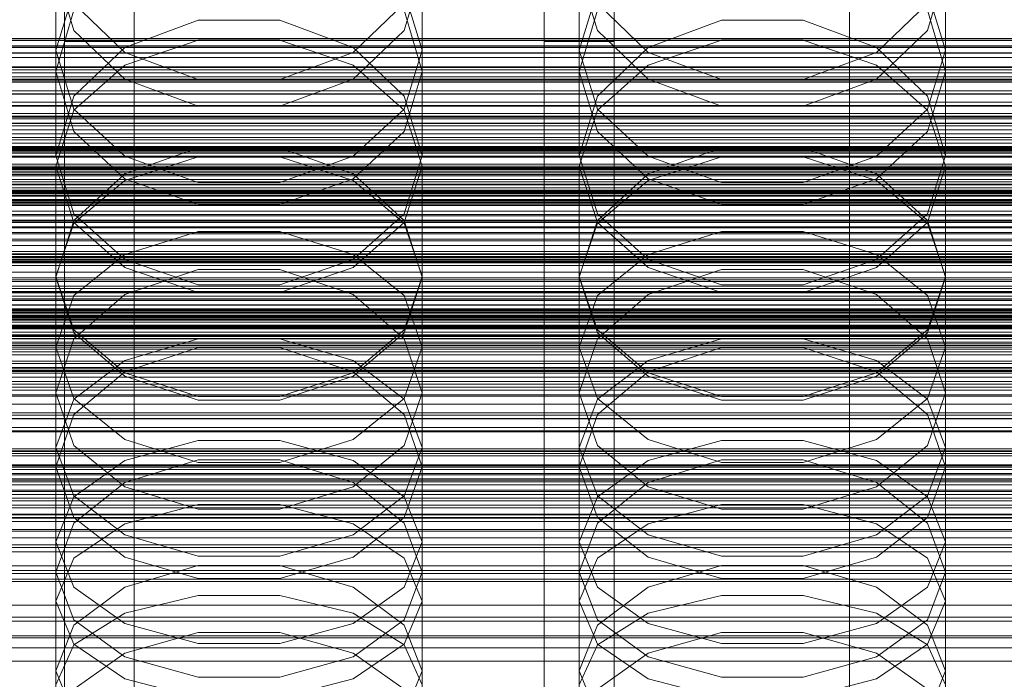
# Model space of a CAD drawing. Header units: millimetres. Extents: x -4738 to 65662, y -68080 to 6847.
# Tile 217 of 256: x -95 to 18, y -34598 to -34523. Entities that reach past the tile are written whole.
import ezdxf

# ---------------------------------------------------------------- set-up
doc = ezdxf.new("R2010")
doc.units = ezdxf.units.MM
for name, color, linetype, lineweight in [('COTAS_O', 1, 'Continuous', 0), ('COTAS_P', 1, 'Continuous', 0), ('frontal_briquetadora', 7, 'Continuous', 0), ('frontal_C01', 7, 'Continuous', 0), ('frontal_C02', 7, 'Continuous', 0), ('frontal_C03', 7, 'Continuous', 0), ('frontal_C04', 7, 'Continuous', 0), ('frontal_mezcladora', 7, 'Continuous', 0), ('frontal_secador', 7, 'Continuous', 0)]:
    doc.layers.add(name, color=color, linetype=linetype, lineweight=lineweight)
doc.dimstyles.new('R19_100', dxfattribs={"dimtxt": 250, "dimasz": 150, "dimexe": 150, "dimexo": 80, "dimgap": 100, "dimtad": 1, "dimtih": 1, "dimtoh": 1, "dimdsep": 46, "dimcen": 0.09, "dimadec": 0, "dimazin": 0, "dimtfac": 1, "dimtdec": 4, "dimtofl": 0, "dimtmove": 0, "dimatfit": 3, "dimfxl": 1, "dimtolj": 1, "dimtzin": 0, "dimarcsym": 0})

# ---------------------------------------------------------------- blocks, each defined once
blk = doc.blocks.new('DIM_R31_49')
at = {"layer": 'COTAS_P'}
for p, q in [((-150, -32300), (550, -32300)), ((550, -32300), (505, -32450)), ((550, -34900), (550, -32300)), ((550, -32300), (595, -32450)), ((550, -34900), (505, -34750)), ((550, -34900), (595, -34750)), ((-150, -34900), (550, -34900))]:
    blk.add_line(p, q, dxfattribs=at)
blk.add_text('2600 P', height=250, rotation=90, dxfattribs=at).set_placement((450, -33600))
blk = doc.blocks.new('DIM_R31_51')
at = {"layer": 'COTAS_O'}
for p, q in [((-650, -33700), (50, -33700)), ((50, -33700), (5, -33850)), ((50, -34900), (50, -33700)), ((50, -33700), (95, -33850)), ((50, -34900), (5, -34750)), ((50, -34900), (95, -34750)), ((-650, -34900), (50, -34900))]:
    blk.add_line(p, q, dxfattribs=at)
blk.add_text('1200 O', height=250, rotation=90, dxfattribs=at).set_placement((-50, -34300))
blk = doc.blocks.new('DIM_R31_52')
at = {"layer": 'COTAS_O'}
for p, q in [((-650, -34200), (-500, -34155)), ((650, -34200), (500, -34155)), ((-650, -34900), (-650, -34200)), ((-650, -34200), (650, -34200)), ((-650, -34200), (-500, -34245)), ((650, -34200), (500, -34245)), ((650, -34900), (650, -34200))]:
    blk.add_line(p, q, dxfattribs=at)
blk.add_text('1300 O', height=250, dxfattribs=at).set_placement((0, -34100))
blk = doc.blocks.new('DIM_R31_57')
at = {"layer": 'COTAS_P'}
for p, q in [((-305, -34680), (395, -34680)), ((395, -34680), (350, -34830)), ((395, -36000), (395, -34680)), ((395, -34680), (440, -34830)), ((395, -36000), (350, -35850)), ((395, -36000), (440, -35850)), ((-305, -36000), (395, -36000))]:
    blk.add_line(p, q, dxfattribs=at)
blk.add_text('1320 P', height=250, rotation=90, dxfattribs=at).set_placement((295, -35340))

msp = doc.modelspace()

# ---------------------------------------------------------------- linework, layer by layer
at = {"layer": 'frontal_briquetadora'}
for p, q in [((-91, -34517.123), (-91, -34528.769)), ((-91, -34517.123), (-88.92, -34524.071)), ((-51.08, -34524.071), (-49, -34517.123)), ((-49, -34517.123), (-49, -34528.769)), ((-31, -34517.123), (-31, -34528.769)), ((-31, -34517.123), (-28.92, -34524.071)), ((8.92, -34524.071), (11, -34517.123)), ((11, -34517.123), (11, -34528.769)), ((-91, -34526.331), (-88.92, -34519.58)), ((-51.08, -34519.58), (-49, -34526.331)), ((-31, -34526.331), (-28.92, -34519.58)), ((8.92, -34519.58), (11, -34526.331)), ((-91, -34528.769), (-88.92, -34521.752)), ((-83.094, -34526.603), (-88.92, -34520.952)), ((-51.08, -34520.952), (-56.906, -34526.603)), ((-51.08, -34521.752), (-49, -34528.769)), ((-31, -34528.769), (-28.92, -34521.752)), ((-23.094, -34526.603), (-28.92, -34520.952)), ((8.92, -34520.952), (3.094, -34526.603)), ((8.92, -34521.752), (11, -34528.769)), ((-74.674, -34522.89), (-83.094, -34526.023)), ((-65.326, -34522.89), (-74.674, -34522.89)), ((-56.906, -34526.023), (-65.326, -34522.89)), ((-14.674, -34522.89), (-23.094, -34526.023)), ((-5.326, -34522.89), (-14.674, -34522.89)), ((3.094, -34526.023), (-5.326, -34522.89)), ((-88.92, -34524.071), (-83.093, -34529.643)), ((-83.093, -34528.025), (-74.673, -34525.158)), ((-74.673, -34525.158), (-65.327, -34525.158)), ((-65.327, -34525.158), (-56.907, -34528.025)), ((-56.907, -34529.643), (-51.08, -34524.071)), ((-28.92, -34524.071), (-23.093, -34529.643)), ((-23.093, -34528.025), (-14.673, -34525.158)), ((-14.673, -34525.158), (-5.327, -34525.158)), ((-5.327, -34525.158), (3.093, -34528.025)), ((3.093, -34529.643), (8.92, -34524.071)), ((-83.094, -34526.023), (-88.92, -34531.596)), ((-51.08, -34531.596), (-56.906, -34526.023)), ((-23.094, -34526.023), (-28.92, -34531.596)), ((8.92, -34531.596), (3.094, -34526.023)), ((-91, -34526.331), (-91, -34538.419)), ((-88.92, -34533.082), (-91, -34526.331)), ((-74.674, -34529.704), (-83.094, -34526.603)), ((-56.906, -34526.603), (-65.326, -34529.704)), ((-49, -34526.331), (-51.08, -34533.082)), ((-49, -34526.331), (-49, -34538.419)), ((-31, -34526.331), (-31, -34538.419)), ((-28.92, -34533.082), (-31, -34526.331)), ((-14.674, -34529.704), (-23.094, -34526.603)), ((3.094, -34526.603), (-5.326, -34529.704)), ((11, -34526.331), (8.92, -34533.082)), ((11, -34526.331), (11, -34538.419)), ((-88.92, -34533.192), (-83.093, -34528.025)), ((-56.907, -34528.025), (-51.08, -34533.192)), ((-28.92, -34533.192), (-23.093, -34528.025)), ((3.093, -34528.025), (8.92, -34533.192)), ((-88.92, -34535.648), (-91, -34528.769)), ((-83.093, -34529.643), (-74.673, -34532.735)), ((-65.327, -34532.735), (-56.907, -34529.643)), ((-49, -34528.769), (-51.08, -34535.649)), ((-28.92, -34535.648), (-31, -34528.769)), ((-23.093, -34529.643), (-14.673, -34532.735)), ((-5.327, -34532.735), (3.093, -34529.643)), ((11, -34528.769), (8.92, -34535.649)), ((195, -34530), (-195, -34530)), ((-65.326, -34529.704), (-74.674, -34529.704)), ((-5.326, -34529.704), (-14.674, -34529.704)), ((-88.92, -34531.596), (-91, -34538.419)), ((-49, -34538.419), (-51.08, -34531.596)), ((-28.92, -34531.596), (-31, -34538.419)), ((11, -34538.419), (8.92, -34531.596)), ((-74.673, -34532.735), (-65.327, -34532.735)), ((-14.673, -34532.735), (-5.327, -34532.735)), ((-91, -34539.635), (-88.92, -34533.192)), ((-83.093, -34538.496), (-88.92, -34533.082)), ((-51.08, -34533.082), (-56.907, -34538.496)), ((-51.08, -34533.192), (-49, -34539.635)), ((-31, -34539.635), (-28.92, -34533.192)), ((-23.093, -34538.496), (-28.92, -34533.082)), ((8.92, -34533.082), (3.093, -34538.496)), ((8.92, -34533.192), (11, -34539.635)), ((-83.094, -34541.066), (-88.92, -34535.648)), ((-51.08, -34535.649), (-56.906, -34541.066)), ((-23.094, -34541.066), (-28.92, -34535.648)), ((8.92, -34535.649), (3.094, -34541.066)), ((195, -34537), (-195, -34537)), ((-74.674, -34537.508), (-83.094, -34540.51)), ((-65.326, -34537.508), (-74.674, -34537.508)), ((-56.906, -34540.51), (-65.326, -34537.508)), ((-14.674, -34537.508), (-23.094, -34540.51)), ((-5.326, -34537.508), (-14.674, -34537.508)), ((3.094, -34540.51), (-5.326, -34537.508)), ((-91, -34538.419), (-88.92, -34545.1)), ((-74.673, -34541.501), (-83.093, -34538.496)), ((-74.673, -34538.552), (-83.093, -34541.275)), ((-65.327, -34538.552), (-74.673, -34538.552)), ((-56.907, -34538.496), (-65.327, -34541.501)), ((-56.907, -34541.275), (-65.327, -34538.552)), ((-51.08, -34545.1), (-49, -34538.419)), ((-31, -34538.419), (-28.92, -34545.1)), ((-14.673, -34541.501), (-23.093, -34538.496)), ((-14.673, -34538.552), (-23.093, -34541.275)), ((-5.327, -34538.552), (-14.673, -34538.552)), ((3.093, -34538.496), (-5.327, -34541.501)), ((3.093, -34541.275), (-5.327, -34538.552)), ((8.92, -34545.1), (11, -34538.419)), ((-91, -34539.635), (-91, -34552.363)), ((-91, -34539.635), (-88.92, -34546.078)), ((-51.08, -34546.078), (-49, -34539.635)), ((-49, -34539.635), (-49, -34552.363)), ((-31, -34539.635), (-31, -34552.363)), ((-31, -34539.635), (-28.92, -34546.078)), ((8.92, -34546.078), (11, -34539.635)), ((11, -34539.635), (11, -34552.363)), ((-83.094, -34540.51), (-88.92, -34545.844)), ((-51.08, -34545.844), (-56.906, -34540.51)), ((-23.094, -34540.51), (-28.92, -34545.844)), ((8.92, -34545.844), (3.094, -34540.51)), ((-83.093, -34541.275), (-88.92, -34546.182)), ((-74.674, -34544.034), (-83.094, -34541.066)), ((-65.327, -34541.501), (-74.673, -34541.501)), ((-56.906, -34541.066), (-65.326, -34544.034)), ((-51.08, -34546.182), (-56.907, -34541.275)), ((-23.093, -34541.275), (-28.92, -34546.182)), ((-14.674, -34544.034), (-23.094, -34541.066)), ((-5.327, -34541.501), (-14.673, -34541.501)), ((3.094, -34541.066), (-5.326, -34544.034)), ((8.92, -34546.182), (3.093, -34541.275)), ((-65.326, -34544.034), (-74.674, -34544.034)), ((-5.326, -34544.034), (-14.674, -34544.034)), ((-88.92, -34545.1), (-83.094, -34550.353)), ((-56.906, -34550.353), (-51.08, -34545.1)), ((-28.92, -34545.1), (-23.094, -34550.353)), ((3.094, -34550.353), (8.92, -34545.1)), ((-88.92, -34545.844), (-91, -34552.363)), ((-88.92, -34546.182), (-91, -34552.301)), ((-88.92, -34546.078), (-83.093, -34551.244)), ((-56.907, -34551.244), (-51.08, -34546.078)), ((-49, -34552.363), (-51.08, -34545.844)), ((-49, -34552.301), (-51.08, -34546.182)), ((-28.92, -34545.844), (-31, -34552.363)), ((-28.92, -34546.182), (-31, -34552.301)), ((-28.92, -34546.078), (-23.093, -34551.244)), ((3.093, -34551.244), (8.92, -34546.078)), ((11, -34552.363), (8.92, -34545.844)), ((11, -34552.301), (8.92, -34546.182)), ((-83.093, -34549.754), (-74.673, -34547.13)), ((-74.673, -34547.13), (-65.327, -34547.13)), ((-65.327, -34547.13), (-56.907, -34549.754)), ((-23.093, -34549.754), (-14.673, -34547.13)), ((-14.673, -34547.13), (-5.327, -34547.13)), ((-5.327, -34547.13), (3.093, -34549.754)), ((-88.92, -34554.481), (-83.093, -34549.754)), ((-56.907, -34549.754), (-51.08, -34554.481)), ((-28.92, -34554.481), (-23.093, -34549.754)), ((3.093, -34549.754), (8.92, -34554.481)), ((-83.094, -34550.353), (-74.674, -34553.23)), ((-65.326, -34553.23), (-56.906, -34550.353)), ((-23.094, -34550.353), (-14.674, -34553.23)), ((-5.326, -34553.23), (3.094, -34550.353)), ((-83.094, -34554.358), (-74.674, -34551.493)), ((-83.093, -34551.244), (-74.673, -34554.112)), ((-74.674, -34551.493), (-65.326, -34551.493)), ((-65.327, -34554.112), (-56.907, -34551.244)), ((-65.326, -34551.493), (-56.906, -34554.358)), ((-23.094, -34554.358), (-14.674, -34551.493)), ((-23.093, -34551.244), (-14.673, -34554.112)), ((-14.674, -34551.493), (-5.326, -34551.493)), ((-5.327, -34554.112), (3.093, -34551.244)), ((-5.326, -34551.493), (3.094, -34554.358)), ((-91, -34552.301), (-91, -34565.638)), ((-91, -34552.301), (-88.92, -34558.42)), ((-88.92, -34558.731), (-91, -34552.363)), ((-74.674, -34553.23), (-65.326, -34553.23)), ((-51.08, -34558.42), (-49, -34552.301)), ((-49, -34552.363), (-51.08, -34558.731)), ((-49, -34552.301), (-49, -34565.638)), ((-31, -34552.301), (-31, -34565.638)), ((-31, -34552.301), (-28.92, -34558.42)), ((-28.92, -34558.731), (-31, -34552.363)), ((-14.674, -34553.23), (-5.326, -34553.23)), ((8.92, -34558.42), (11, -34552.301)), ((11, -34552.363), (8.92, -34558.731)), ((11, -34552.301), (11, -34565.638)), ((-91, -34560.376), (-88.92, -34554.481)), ((-88.92, -34559.44), (-83.094, -34554.358)), ((-74.673, -34554.112), (-65.327, -34554.112)), ((-56.906, -34554.358), (-51.08, -34559.44)), ((-51.08, -34554.481), (-49, -34560.376)), ((-31, -34560.376), (-28.92, -34554.481)), ((-28.92, -34559.44), (-23.094, -34554.358)), ((-14.673, -34554.112), (-5.327, -34554.112)), ((3.094, -34554.358), (8.92, -34559.44)), ((8.92, -34554.481), (11, -34560.376)), ((-88.92, -34558.42), (-83.093, -34563.327)), ((-83.094, -34563.729), (-88.92, -34558.731)), ((-56.907, -34563.327), (-51.08, -34558.42)), ((-51.08, -34558.731), (-56.906, -34563.729)), ((-28.92, -34558.42), (-23.093, -34563.327)), ((-23.094, -34563.729), (-28.92, -34558.731)), ((3.093, -34563.327), (8.92, -34558.42)), ((8.92, -34558.731), (3.094, -34563.729)), ((-91, -34565.638), (-88.92, -34559.44)), ((-83.093, -34561.918), (-74.673, -34559.449)), ((-74.673, -34559.449), (-65.327, -34559.449)), ((-65.327, -34559.449), (-56.907, -34561.918)), ((-51.08, -34559.44), (-49, -34565.638)), ((-31, -34565.638), (-28.92, -34559.44)), ((-23.093, -34561.918), (-14.673, -34559.449)), ((-14.673, -34559.449), (-5.327, -34559.449)), ((-5.327, -34559.449), (3.093, -34561.918)), ((8.92, -34559.44), (11, -34565.638)), ((-91, -34560.376), (-91, -34574.101)), ((-88.92, -34566.271), (-91, -34560.376)), ((-74.674, -34560.448), (-83.094, -34563.217)), ((-65.326, -34560.448), (-74.674, -34560.448)), ((-56.906, -34563.217), (-65.326, -34560.448)), ((-49, -34560.376), (-51.08, -34566.271)), ((-49, -34560.376), (-49, -34574.101)), ((-31, -34560.376), (-31, -34574.101)), ((-28.92, -34566.271), (-31, -34560.376)), ((-14.674, -34560.448), (-23.094, -34563.217)), ((-5.326, -34560.448), (-14.674, -34560.448)), ((3.094, -34563.217), (-5.326, -34560.448)), ((11, -34560.376), (8.92, -34566.271)), ((11, -34560.376), (11, -34574.101)), ((-88.92, -34566.366), (-83.093, -34561.918)), ((-56.907, -34561.918), (-51.08, -34566.366)), ((-28.92, -34566.366), (-23.093, -34561.918)), ((3.093, -34561.918), (8.92, -34566.366)), ((-83.094, -34563.217), (-88.92, -34568.125)), ((-83.093, -34563.327), (-74.673, -34566.05)), ((-65.327, -34566.05), (-56.907, -34563.327)), ((-51.08, -34568.125), (-56.906, -34563.217)), ((-23.094, -34563.217), (-28.92, -34568.125)), ((-23.093, -34563.327), (-14.673, -34566.05)), ((-5.327, -34566.05), (3.093, -34563.327)), ((8.92, -34568.125), (3.094, -34563.217)), ((-74.674, -34566.461), (-83.094, -34563.729)), ((-56.906, -34563.729), (-65.326, -34566.461)), ((-14.674, -34566.461), (-23.094, -34563.729)), ((3.094, -34563.729), (-5.326, -34566.461)), ((-88.92, -34571.679), (-91, -34565.638)), ((-49, -34565.638), (-51.08, -34571.679)), ((-28.92, -34571.679), (-31, -34565.638)), ((11, -34565.638), (8.92, -34571.679)), ((-91, -34571.912), (-88.92, -34566.366)), ((-83.093, -34570.998), (-88.92, -34566.271)), ((-65.326, -34566.461), (-74.674, -34566.461)), ((-74.673, -34566.05), (-65.327, -34566.05)), ((-51.08, -34566.271), (-56.907, -34570.998)), ((-51.08, -34566.366), (-49, -34571.912)), ((-31, -34571.912), (-28.92, -34566.366)), ((-23.093, -34570.998), (-28.92, -34566.271)), ((-5.326, -34566.461), (-14.674, -34566.461)), ((-14.673, -34566.05), (-5.327, -34566.05)), ((8.92, -34566.271), (3.093, -34570.998)), ((8.92, -34566.366), (11, -34571.912)), ((-88.92, -34568.125), (-91, -34574.101)), ((-49, -34574.101), (-51.08, -34568.125)), ((-28.92, -34568.125), (-31, -34574.101)), ((11, -34574.101), (8.92, -34568.125)), ((-74.673, -34573.621), (-83.093, -34570.998)), ((-74.673, -34571.082), (-83.093, -34573.39)), ((-65.327, -34571.082), (-74.673, -34571.082)), ((-56.907, -34570.998), (-65.327, -34573.621)), ((-56.907, -34573.39), (-65.327, -34571.082)), ((-14.673, -34573.621), (-23.093, -34570.998)), ((-14.673, -34571.082), (-23.093, -34573.39)), ((-5.327, -34571.082), (-14.673, -34571.082)), ((3.093, -34570.998), (-5.327, -34573.621)), ((3.093, -34573.39), (-5.327, -34571.082)), ((-91, -34571.912), (-91, -34586.193)), ((-91, -34571.912), (-88.92, -34577.459)), ((-83.094, -34576.409), (-88.92, -34571.679)), ((-51.08, -34571.679), (-56.906, -34576.409)), ((-51.08, -34577.459), (-49, -34571.912)), ((-49, -34571.912), (-49, -34586.193)), ((-31, -34571.912), (-31, -34586.193)), ((-31, -34571.912), (-28.92, -34577.459)), ((-23.094, -34576.409), (-28.92, -34571.679)), ((8.92, -34571.679), (3.094, -34576.409)), ((8.92, -34577.459), (11, -34571.912)), ((11, -34571.912), (11, -34586.193)), ((-83.093, -34573.39), (-88.92, -34577.548)), ((-74.674, -34573.305), (-83.094, -34575.925)), ((-65.326, -34573.305), (-74.674, -34573.305)), ((-65.327, -34573.621), (-74.673, -34573.621)), ((-56.906, -34575.925), (-65.326, -34573.305)), ((-51.08, -34577.548), (-56.907, -34573.39)), ((-23.093, -34573.39), (-28.92, -34577.548)), ((-14.674, -34573.305), (-23.094, -34575.925)), ((-5.326, -34573.305), (-14.674, -34573.305)), ((-5.327, -34573.621), (-14.673, -34573.621)), ((3.094, -34575.925), (-5.326, -34573.305)), ((8.92, -34577.548), (3.093, -34573.39)), ((-91, -34574.101), (-88.92, -34579.916)), ((-51.08, -34579.916), (-49, -34574.101)), ((-31, -34574.101), (-28.92, -34579.916)), ((8.92, -34579.916), (11, -34574.101)), ((-83.094, -34575.925), (-88.92, -34580.562)), ((-51.08, -34580.562), (-56.906, -34575.925)), ((-23.094, -34575.925), (-28.92, -34580.562)), ((8.92, -34580.562), (3.094, -34575.925)), ((-74.674, -34578.991), (-83.094, -34576.409)), ((-56.906, -34576.409), (-65.326, -34578.991)), ((-14.674, -34578.991), (-23.094, -34576.409)), ((3.094, -34576.409), (-5.326, -34578.991)), ((-88.92, -34577.548), (-91, -34582.734)), ((-88.92, -34577.459), (-83.093, -34581.907)), ((-56.907, -34581.907), (-51.08, -34577.459)), ((-49, -34582.734), (-51.08, -34577.548)), ((-28.92, -34577.548), (-31, -34582.734)), ((-28.92, -34577.459), (-23.093, -34581.907)), ((3.093, -34581.907), (8.92, -34577.459)), ((11, -34582.734), (8.92, -34577.548)), ((-83.093, -34580.641), (-74.673, -34578.443)), ((-65.326, -34578.991), (-74.674, -34578.991)), ((-74.673, -34578.443), (-65.327, -34578.443)), ((-65.327, -34578.443), (-56.907, -34580.641)), ((-23.093, -34580.641), (-14.673, -34578.443)), ((-5.326, -34578.991), (-14.674, -34578.991)), ((-14.673, -34578.443), (-5.327, -34578.443)), ((-5.327, -34578.443), (3.093, -34580.641)), ((195, -34580), (-195, -34580)), ((-88.92, -34579.916), (-83.094, -34584.461)), ((-56.906, -34584.461), (-51.08, -34579.916)), ((-28.92, -34579.916), (-23.094, -34584.461)), ((3.094, -34584.461), (8.92, -34579.916)), ((-88.92, -34580.562), (-91, -34586.193)), ((-88.92, -34584.6), (-83.093, -34580.641)), ((-56.907, -34580.641), (-51.08, -34584.6)), ((-49, -34586.193), (-51.08, -34580.562)), ((-28.92, -34580.562), (-31, -34586.193)), ((-28.92, -34584.6), (-23.093, -34580.641)), ((3.093, -34580.641), (8.92, -34584.6)), ((11, -34586.193), (8.92, -34580.562)), ((-83.093, -34581.907), (-74.673, -34584.376)), ((-65.327, -34584.376), (-56.907, -34581.907)), ((-23.093, -34581.907), (-14.673, -34584.376)), ((-5.327, -34584.376), (3.093, -34581.907)), ((-91, -34582.734), (-91, -34597.535)), ((-91, -34582.734), (-88.92, -34587.919)), ((-51.08, -34587.919), (-49, -34582.734)), ((-49, -34582.734), (-49, -34597.535)), ((-31, -34582.734), (-31, -34597.535)), ((-31, -34582.734), (-28.92, -34587.919)), ((8.92, -34587.919), (11, -34582.734)), ((11, -34582.734), (11, -34597.535)), ((-91, -34589.538), (-88.92, -34584.6)), ((-83.094, -34584.461), (-74.674, -34586.939)), ((-74.673, -34584.376), (-65.327, -34584.376)), ((-65.326, -34586.939), (-56.906, -34584.461)), ((-51.08, -34584.6), (-49, -34589.538)), ((-31, -34589.538), (-28.92, -34584.6)), ((-23.094, -34584.461), (-14.674, -34586.939)), ((-14.673, -34584.376), (-5.327, -34584.376)), ((-5.326, -34586.939), (3.094, -34584.461)), ((8.92, -34584.6), (11, -34589.538)), ((-83.094, -34587.908), (-74.674, -34585.444)), ((-74.674, -34585.444), (-65.326, -34585.444)), ((-65.326, -34585.444), (-56.906, -34587.908)), ((-23.094, -34587.908), (-14.674, -34585.444)), ((-14.674, -34585.444), (-5.326, -34585.444)), ((-5.326, -34585.444), (3.094, -34587.908)), ((195, -34587), (-195, -34587)), ((-88.92, -34591.656), (-91, -34586.193)), ((-74.674, -34586.939), (-65.326, -34586.939)), ((-49, -34586.193), (-51.08, -34591.656)), ((-28.92, -34591.656), (-31, -34586.193)), ((-14.674, -34586.939), (-5.326, -34586.939)), ((11, -34586.193), (8.92, -34591.656)), ((-88.92, -34592.262), (-83.094, -34587.908)), ((-88.92, -34587.919), (-83.093, -34592.078)), ((-56.907, -34592.078), (-51.08, -34587.919)), ((-56.906, -34587.908), (-51.08, -34592.262)), ((-28.92, -34592.262), (-23.094, -34587.908)), ((-28.92, -34587.919), (-23.093, -34592.078)), ((3.093, -34592.078), (8.92, -34587.919)), ((3.094, -34587.908), (8.92, -34592.262)), ((-83.093, -34590.901), (-74.673, -34588.873)), ((-74.673, -34588.873), (-65.327, -34588.873)), ((-65.327, -34588.873), (-56.907, -34590.901)), ((-23.093, -34590.901), (-14.673, -34588.873)), ((-14.673, -34588.873), (-5.327, -34588.873)), ((-5.327, -34588.873), (3.093, -34590.901)), ((-91, -34589.538), (-91, -34604.666)), ((-88.92, -34594.475), (-91, -34589.538)), ((-49, -34589.538), (-51.08, -34594.475)), ((-49, -34589.538), (-49, -34604.666)), ((-31, -34589.538), (-31, -34604.666)), ((-28.92, -34594.475), (-31, -34589.538)), ((11, -34589.538), (8.92, -34594.475)), ((11, -34589.538), (11, -34604.666)), ((-88.92, -34594.554), (-83.093, -34590.901)), ((-83.094, -34595.915), (-88.92, -34591.656)), ((-88.92, -34591.656), (-83.094, -34595.915)), ((-56.907, -34590.901), (-51.08, -34594.554)), ((-51.08, -34591.656), (-56.906, -34595.915)), ((-56.906, -34595.915), (-51.08, -34591.656)), ((-28.92, -34594.554), (-23.093, -34590.901)), ((-23.094, -34595.915), (-28.92, -34591.656)), ((-28.92, -34591.656), (-23.094, -34595.915)), ((3.093, -34590.901), (8.92, -34594.554)), ((8.92, -34591.656), (3.094, -34595.915)), ((3.094, -34595.915), (8.92, -34591.656)), ((-91, -34597.535), (-88.92, -34592.262)), ((-83.093, -34592.078), (-74.673, -34594.385)), ((-65.327, -34594.385), (-56.907, -34592.078)), ((-51.08, -34592.262), (-49, -34597.535)), ((-31, -34597.535), (-28.92, -34592.262)), ((-23.093, -34592.078), (-14.673, -34594.385)), ((-5.327, -34594.385), (3.093, -34592.078)), ((8.92, -34592.262), (11, -34597.535)), ((-74.674, -34593.122), (-83.094, -34595.48)), ((-65.326, -34593.122), (-74.674, -34593.122)), ((-56.906, -34595.48), (-65.326, -34593.122)), ((-14.674, -34593.122), (-23.094, -34595.48)), ((-5.326, -34593.122), (-14.674, -34593.122)), ((3.094, -34595.48), (-5.326, -34593.122)), ((-91, -34599.11), (-88.92, -34594.554)), ((-83.093, -34598.435), (-88.92, -34594.475)), ((-74.673, -34594.385), (-65.327, -34594.385)), ((-51.08, -34594.475), (-56.907, -34598.435)), ((-51.08, -34594.554), (-49, -34599.11)), ((-31, -34599.11), (-28.92, -34594.554)), ((-23.093, -34598.435), (-28.92, -34594.475)), ((-14.673, -34594.385), (-5.327, -34594.385)), ((8.92, -34594.475), (3.093, -34598.435)), ((8.92, -34594.554), (11, -34599.11)), ((-83.094, -34595.48), (-88.92, -34599.639)), ((-74.674, -34598.232), (-83.094, -34595.915)), ((-83.094, -34595.915), (-74.674, -34598.232)), ((-56.906, -34595.915), (-65.326, -34598.232)), ((-65.326, -34598.232), (-56.906, -34595.915)), ((-51.08, -34599.639), (-56.906, -34595.48)), ((-23.094, -34595.48), (-28.92, -34599.639)), ((-14.674, -34598.232), (-23.094, -34595.915)), ((-23.094, -34595.915), (-14.674, -34598.232)), ((3.094, -34595.915), (-5.326, -34598.232)), ((-5.326, -34598.232), (3.094, -34595.915)), ((8.92, -34599.639), (3.094, -34595.48)), ((-88.92, -34602.633), (-91, -34597.535)), ((-74.673, -34600.632), (-83.093, -34598.435)), ((-65.326, -34598.232), (-74.674, -34598.232)), ((-56.907, -34598.435), (-65.327, -34600.632)), ((-49, -34597.535), (-51.08, -34602.634)), ((-28.92, -34602.633), (-31, -34597.535)), ((-14.673, -34600.632), (-23.093, -34598.435)), ((-5.326, -34598.232), (-14.674, -34598.232)), ((3.093, -34598.435), (-5.327, -34600.632)), ((11, -34597.535), (8.92, -34602.634))]:
    msp.add_line(p, q, dxfattribs=at)
at = {"layer": 'frontal_C01'}
for p, q in [((0, -34263.359), (0, -34525.972)), ((0, -34782.805), (0, -34520.192)), ((-130, -34525.033), (130, -34525.033)), ((-130, -34525.825), (130, -34525.825)), ((-130, -34525.972), (0, -34525.972)), ((-130, -34525.972), (130, -34525.972)), ((0, -34525.972), (0, -34788.585)), ((0, -34525.972), (130, -34525.972)), ((-130, -34528.294), (130, -34528.294)), ((-130, -34528.578), (130, -34528.578)), ((430, -34531.343), (-430, -34531.343)), ((-130, -34532.271), (130, -34532.271)), ((-130, -34532.673), (130, -34532.673)), ((430, -34536.343), (-430, -34536.343)), ((-130, -34537.486), (130, -34537.486)), ((-130, -34537.979), (130, -34537.979)), ((-148, -34541.432), (148, -34541.432)), ((-148, -34541.713), (148, -34541.713)), ((-148, -34541.765), (148, -34541.765)), ((-148, -34542.588), (148, -34542.588)), ((-148, -34542.688), (148, -34542.688)), ((-148, -34543.997), (148, -34543.997)), ((-148, -34544.139), (148, -34544.139)), ((130, -34543.583), (-130, -34543.583)), ((-130, -34544.133), (130, -34544.133)), ((-148, -34545.845), (148, -34545.845)), ((-148, -34546.019), (148, -34546.019)), ((148, -34548.005), (-148, -34548.005)), ((-148, -34548.2), (148, -34548.2)), ((-148, -34550.331), (148, -34550.331)), ((-148, -34550.532), (148, -34550.532)), ((-130, -34550.147), (130, -34550.147)), ((-130, -34550.716), (130, -34550.716)), ((-148, -34552.664), (148, -34552.664)), ((-148, -34552.858), (148, -34552.858)), ((-148, -34554.844), (148, -34554.844)), ((-148, -34555.019), (148, -34555.019)), ((-148, -34556.724), (148, -34556.724)), ((-130, -34556.731), (130, -34556.731)), ((-148, -34556.866), (148, -34556.866)), ((-130, -34557.28), (130, -34557.28)), ((-148, -34558.175), (148, -34558.175)), ((-148, -34558.276), (148, -34558.276)), ((-148, -34559.098), (148, -34559.098)), ((-148, -34559.151), (148, -34559.151)), ((-148, -34559.431), (148, -34559.431)), ((-130, -34562.885), (130, -34562.885)), ((-130, -34563.377), (130, -34563.377)), ((-130, -34568.19), (130, -34568.19)), ((-130, -34568.592), (130, -34568.592)), ((-130, -34572.285), (130, -34572.285)), ((-130, -34572.569), (130, -34572.569)), ((-130, -34574.891), (130, -34574.891)), ((-130, -34575.038), (130, -34575.038)), ((-130, -34575.83), (130, -34575.83)), ((430, -34586.343), (-430, -34586.343)), ((430, -34591.343), (-430, -34591.343))]:
    msp.add_line(p, q, dxfattribs=at)
at = {"layer": 'frontal_C02'}
for p, q in [((0, -34236.667), (0, -34527.162)), ((0, -34811.926), (0, -34521.432)), ((-130, -34526.029), (130, -34526.029)), ((-130, -34526.625), (130, -34526.625)), ((-130, -34527.162), (0, -34527.162)), ((-130, -34527.162), (130, -34527.162)), ((0, -34527.162), (0, -34817.656)), ((0, -34527.162), (130, -34527.162)), ((-130, -34528.91), (130, -34528.91)), ((-130, -34529.948), (130, -34529.948)), ((-130, -34532.729), (130, -34532.729)), ((-130, -34534.196), (130, -34534.196)), ((-130, -34537.82), (130, -34537.82)), ((-130, -34539.616), (130, -34539.616)), ((-148, -34542.415), (148, -34542.415)), ((-148, -34542.626), (148, -34542.626)), ((-148, -34542.817), (148, -34542.817)), ((-148, -34543.436), (148, -34543.436)), ((-148, -34543.804), (148, -34543.804)), ((130, -34543.837), (-130, -34543.837)), ((-148, -34544.789), (148, -34544.789)), ((-148, -34545.309), (148, -34545.309)), ((-148, -34546.593), (148, -34546.593)), ((-130, -34545.841), (130, -34545.841)), ((-148, -34547.23), (148, -34547.23)), ((148, -34548.725), (-148, -34548.725)), ((-148, -34549.435), (148, -34549.435)), ((-148, -34551.04), (148, -34551.04)), ((-130, -34550.37), (130, -34550.37)), ((-148, -34551.775), (148, -34551.775)), ((-148, -34553.38), (148, -34553.38)), ((-130, -34552.445), (130, -34552.445)), ((-148, -34554.09), (148, -34554.09)), ((-148, -34555.585), (148, -34555.585)), ((-148, -34556.222), (148, -34556.222)), ((-148, -34557.506), (148, -34557.506)), ((-130, -34556.974), (130, -34556.974)), ((-148, -34558.026), (148, -34558.026)), ((-148, -34559.011), (148, -34559.011)), ((-130, -34558.978), (130, -34558.978)), ((-148, -34559.379), (148, -34559.379)), ((-148, -34559.998), (148, -34559.998)), ((-148, -34560.189), (148, -34560.189)), ((-148, -34560.4), (148, -34560.4)), ((-130, -34563.199), (130, -34563.199)), ((-130, -34564.995), (130, -34564.995)), ((-130, -34568.62), (130, -34568.62)), ((-130, -34570.087), (130, -34570.087)), ((-130, -34572.868), (130, -34572.868)), ((-130, -34573.905), (130, -34573.905)), ((-130, -34575.653), (130, -34575.653)), ((-130, -34576.19), (130, -34576.19)), ((-130, -34576.786), (130, -34576.786)), ((-450, -34591.833), (450, -34591.833)), ((-559, -34596.399), (559, -34596.399))]:
    msp.add_line(p, q, dxfattribs=at)
at = {"layer": 'frontal_C03'}
for p, q in [((1250, -34529.782), (-1250, -34529.782)), ((1250, -34531.387), (-1250, -34531.387)), ((1250, -34533.593), (-1250, -34533.593)), ((1250, -34533.909), (-1250, -34533.909)), ((1250, -34534.703), (-1250, -34534.703)), ((-1250, -34535.467), (1250, -34535.467)), ((1250, -34536.59), (-1250, -34536.59)), ((1250, -34537.355), (-1250, -34537.355)), ((1496, -34538.493), (-1496, -34538.493)), ((1496, -34538.61), (-1496, -34538.61)), ((1250, -34538.149), (-1250, -34538.149)), ((1250, -34538.465), (-1250, -34538.465)), ((1496, -34539.876), (-1496, -34539.876)), ((1496, -34540.211), (-1496, -34540.211)), ((-1250, -34541.168), (1250, -34541.168)), ((1496, -34542.551), (-1496, -34542.551)), ((1496, -34543.052), (-1496, -34543.052)), ((1250, -34543.061), (-1250, -34543.061)), ((-1496, -34546.109), (1496, -34546.109)), ((1496, -34546.701), (-1496, -34546.701)), ((1496, -34550.009), (-1496, -34550.009)), ((1496, -34550.601), (-1496, -34550.601)), ((1496, -34553.657), (-1496, -34553.657)), ((1496, -34554.159), (-1496, -34554.159)), ((1250, -34553.649), (-1250, -34553.649)), ((1250, -34555.541), (-1250, -34555.541)), ((1496, -34556.498), (-1496, -34556.498)), ((1250, -34556.05), (-1250, -34556.05)), ((1250, -34556.367), (-1250, -34556.367)), ((1496, -34556.833), (-1496, -34556.833)), ((1250, -34557.161), (-1250, -34557.161)), ((1496, -34558.099), (-1496, -34558.099)), ((1496, -34558.217), (-1496, -34558.217)), ((-1250, -34557.925), (1250, -34557.925)), ((1250, -34559.048), (-1250, -34559.048)), ((1250, -34559.812), (-1250, -34559.812)), ((1250, -34560.606), (-1250, -34560.606)), ((1250, -34560.923), (-1250, -34560.923)), ((1250, -34565.323), (-1250, -34565.323)), ((1250, -34566.927), (-1250, -34566.927)), ((1250, -34574.414), (-1250, -34574.414)), ((1250, -34575.486), (-1250, -34575.486)), ((1250, -34578.508), (-1250, -34578.508)), ((1250, -34578.825), (-1250, -34578.825)), ((1250, -34579.537), (-1250, -34579.537)), ((1250, -34579.619), (-1250, -34579.619)), ((1250, -34579.914), (-1250, -34579.914)), ((-1250, -34580.383), (1250, -34580.383)), ((1250, -34581.506), (-1250, -34581.506)), ((1250, -34582.27), (-1250, -34582.27)), ((1250, -34583.064), (-1250, -34583.064)), ((1250, -34583.38), (-1250, -34583.38))]:
    msp.add_line(p, q, dxfattribs=at)
at = {"layer": 'frontal_C04'}
for p, q in [((225, -34525.221), (-225, -34525.221)), ((-225, -34528.221), (225, -34528.221)), ((225, -34529.389), (-225, -34529.389)), ((225, -34535.93), (-225, -34535.93)), ((188, -34537.67), (-188, -34537.67)), ((-225, -34539.787), (225, -34539.787)), ((225, -34540.754), (-225, -34540.754)), ((-188, -34540.406), (188, -34540.406)), ((225, -34545.174), (-225, -34545.174)), ((-225, -34549.771), (225, -34549.771)), ((225, -34550.081), (-225, -34550.081)), ((225, -34552.673), (-225, -34552.673)), ((225, -34557.012), (-225, -34557.012)), ((-225, -34557.869), (225, -34557.869)), ((225, -34558.198), (-225, -34558.198)), ((225, -34561.28), (-225, -34561.28)), ((225, -34562.721), (-225, -34562.721)), ((-225, -34563.836), (225, -34563.836)), ((-188, -34569.619), (188, -34569.619)), ((188, -34572.356), (-188, -34572.356)), ((188, -34587.263), (-188, -34587.263)), ((-188, -34589.999), (188, -34589.999))]:
    msp.add_line(p, q, dxfattribs=at)
at = {"layer": 'frontal_mezcladora'}
for p, q in [((-90, -34525.346), (-90, -34470.534)), ((-82, -34525.346), (-82, -34470.534)), ((-35, -34525.346), (-35, -34470.534)), ((-27, -34525.346), (-27, -34470.534)), ((-90, -34590), (-90, -34525.346)), ((-90, -34525.346), (-82, -34525.346)), ((-82, -34590), (-82, -34525.346)), ((-35, -34590), (-35, -34525.346)), ((-35, -34525.346), (-27, -34525.346)), ((-27, -34590), (-27, -34525.346)), ((-315, -34535), (315, -34535)), ((-420, -34542.102), (240, -34542.102)), ((240, -34590), (-420, -34590)), ((-90, -34654.654), (-90, -34590)), ((-82, -34590), (-90, -34590)), ((-82, -34590), (-82, -34654.654)), ((-35, -34654.654), (-35, -34590)), ((-27, -34590), (-35, -34590)), ((-27, -34590), (-27, -34654.654))]:
    msp.add_line(p, q, dxfattribs=at)
at = {"layer": 'frontal_secador'}
for p, q in [((-1250, -34525), (1250, -34525)), ((1250, -34526), (-1250, -34526)), ((-1250, -34526.659), (1250, -34526.659)), ((1250, -34529.659), (-1250, -34529.659)), ((-1250, -34531), (1250, -34531)), ((1250, -34534), (-1250, -34534)), ((-1250, -34534.728), (1250, -34534.728)), ((-1250, -34537.588), (1250, -34537.588)), ((1250, -34537.611), (-1250, -34537.611)), ((1250, -34537.728), (-1250, -34537.728)), ((-1250, -34539.387), (1250, -34539.387)), ((1250, -34539.918), (-1250, -34539.918)), ((-1250, -34540), (1250, -34540)), ((1250, -34540.588), (-1250, -34540.588)), ((1250, -34542.387), (-1250, -34542.387)), ((1250, -34543), (-1250, -34543)), ((-1250, -34543.65), (1250, -34543.65)), ((1250, -34544), (-1250, -34544)), ((1250, -34547.382), (-1250, -34547.382)), ((-1250, -34548), (1250, -34548)), ((1250, -34549.689), (-1250, -34549.689)), ((-1250, -34550), (1250, -34550)), ((1250, -34554), (-1250, -34554)), ((1250, -34554.545), (-1250, -34554.545)), ((-1250, -34555), (1250, -34555)), ((1250, -34556), (-1250, -34556)), ((1250, -34556.144), (-1250, -34556.144)), ((1250, -34556.709), (-1250, -34556.709)), ((1250, -34558.686), (-1250, -34558.686)), ((1250, -34560), (-1250, -34560)), ((1320, -34562), (-1320, -34562)), ((1320, -34562.273), (-1320, -34562.273)), ((1250, -34562), (-1250, -34562)), ((1320, -34563.072), (-1320, -34563.072)), ((1320, -34564.343), (-1320, -34564.343)), ((1250, -34564.651), (-1250, -34564.651)), ((1320, -34566), (-1320, -34566)), ((1250, -34565.859), (-1250, -34565.859)), ((-1250, -34566), (1250, -34566)), ((1320, -34567.929), (-1320, -34567.929)), ((-1320, -34570), (1320, -34570)), ((-1250, -34570), (1250, -34570)), ((1320, -34572.071), (-1320, -34572.071)), ((1320, -34574), (-1320, -34574)), ((1250, -34574.141), (-1250, -34574.141)), ((1320, -34575.657), (-1320, -34575.657)), ((1320, -34576.928), (-1320, -34576.928)), ((1320, -34577.727), (-1320, -34577.727)), ((1320, -34578), (-1320, -34578)), ((1250, -34577.285), (-1250, -34577.285)), ((1250, -34578), (-1250, -34578)), ((1250, -34581.314), (-1250, -34581.314)), ((1250, -34583.856), (-1250, -34583.856)), ((1250, -34585.455), (-1250, -34585.455)), ((1250, -34586), (-1250, -34586)), ((1360, -34593.5), (-1360, -34593.5)), ((1250, -34593.75), (-1250, -34593.75)), ((1360, -34594.863), (-1360, -34594.863))]:
    msp.add_line(p, q, dxfattribs=at)

# ---------------------------------------------------------------- dimensions: what is measured, and where the dimension line sits
at = {"layer": 'COTAS_O'}
for p2, distance, picture, middle in [((-650, -33700), -700, 'DIM_R31_51', (50, -34300)), ((650, -34900), 700, 'DIM_R31_52', (0, -34200))]:
    dim = msp.add_aligned_dim(p1=(-650, -34900), p2=p2, distance=distance, text='<> O', dimstyle='R19_100', dxfattribs=at)
    dim.commit()
    dim.dimension.update_dxf_attribs({"geometry": picture, "text_midpoint": middle})
at = {"layer": 'COTAS_P'}
for p1, p2, picture, middle in [((-150, -34900), (-150, -32300), 'DIM_R31_49', (550, -33600)), ((-305, -36000), (-305, -34680), 'DIM_R31_57', (395, -35340))]:
    dim = msp.add_aligned_dim(p1=p1, p2=p2, distance=-700, text='<> P', dimstyle='R19_100', dxfattribs=at)
    dim.commit()
    dim.dimension.update_dxf_attribs({"geometry": picture, "text_midpoint": middle})

doc.saveas('drawing.dxf')
